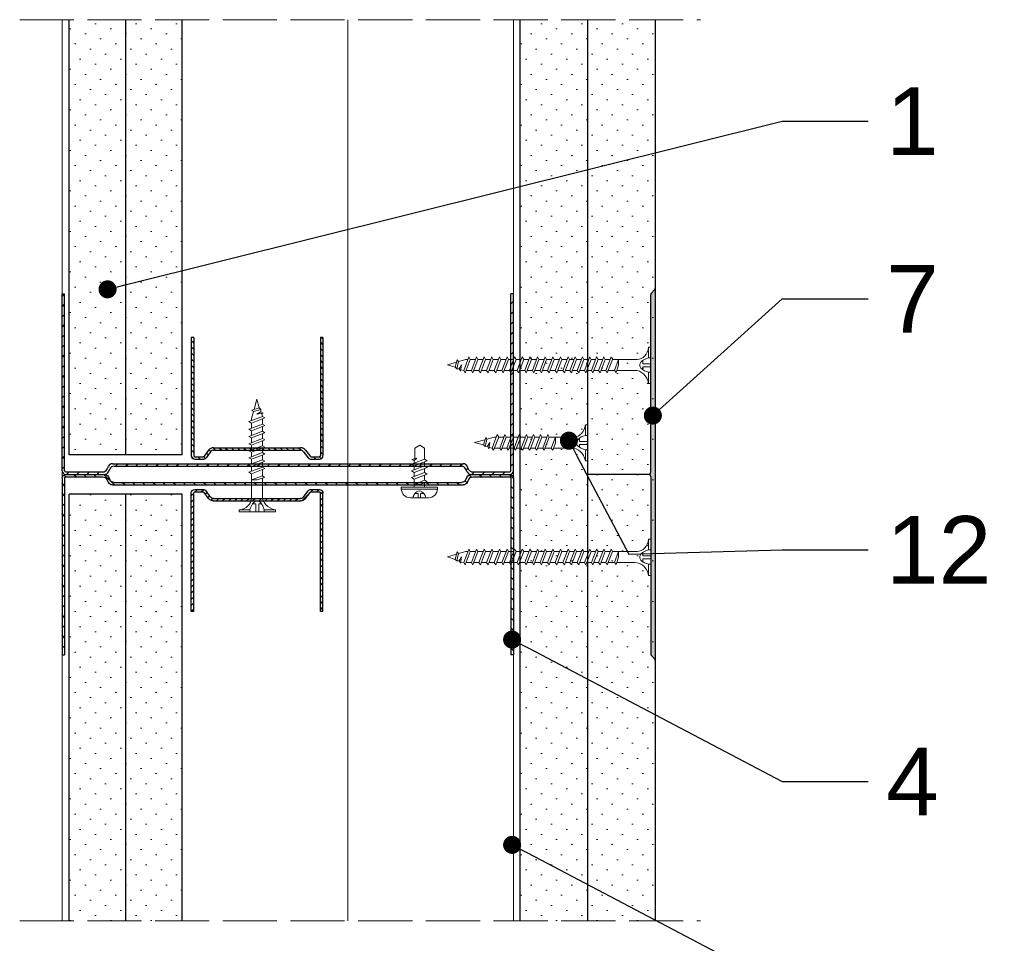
# Model space of a CAD drawing. Header units: millimetres. Extents: x 2089 to 2590, y 148 to 1000.
# Tile 4 of 4: x 2155 to 2373, y 796 to 1000. Entities that reach past the tile are written whole.
import ezdxf
from ezdxf import colors
from ezdxf.entities.mleader import LeaderData, LeaderLine
from ezdxf.math import Vec2, Vec3

# ---------------------------------------------------------------- set-up
doc = ezdxf.new("R2010")
doc.units = ezdxf.units.MM
doc.linetypes.add('ACAD_ISO02W100', pattern=[15, 12, -3])
for name, color, linetype, lineweight in [('_ISOVER WELNA', 7, 'BATTING', 9), ('_RIGIPS AKCESORIA', 7, 'Continuous', 18), ('_RIGIPS G-K', 7, 'Continuous', 25), ('_RIGIPS PROFIL', 7, 'Continuous', 18), ('KRESKOWANIE', 7, 'Continuous', 9), ('PRZERYWANA', 7, 'ACAD_ISO02W100', 9)]:
    doc.layers.add(name, color=color, linetype=linetype, lineweight=lineweight)
doc.styles.get("Standard").update_dxf_attribs({"font": 'arial.ttf'})
doc.linetypes.add('BATTING', pattern='A,0.00254,-2.54,[134,ltypeshp.shx,S=2.54,R=0,X=-2.54,Y=0],-5.08,[134,ltypeshp.shx,S=2.54,R=180,X=2.54,Y=0],-2.54', length=10.16254)
pattern_1 = [(45, (-5e-13, 259.6082), (-1.122532, 3.367596), [0, -3.175])]

# ---------------------------------------------------------------- blocks, each defined once
blk = doc.blocks.new('Pchelka')
at = {"layer": '_RIGIPS AKCESORIA'}
for p, q in [((20.31, 165.49), (20.31, 157.49)), ((20.38, 165.49), (20.72, 165.49)), ((20.72, 165.49), (20.72, 157.49)), ((18.38, 159.49), (18.38, 163.49)), ((18.38, 161.75), (19.34, 161.75)), ((19.34, 161.75), (19.34, 162.47)), ((22.49, 162.62), (20.72, 162.62)), ((22.28, 160.36), (21.35, 162.62)), ((21.35, 162.62), (21.35, 161.32)), ((22.49, 162.62), (22.87, 163.24)), ((23.63, 159.74), (22.49, 162.62)), ((23.08, 162.62), (22.87, 163.24)), ((24.01, 160.36), (23.08, 162.62)), ((23.98, 162.62), (23.08, 162.62)), ((23.98, 162.62), (24.36, 163.24)), ((25.12, 159.74), (23.98, 162.62)), ((24.58, 162.62), (24.36, 163.24)), ((25.5, 160.36), (24.58, 162.62)), ((25.43, 162.62), (24.58, 162.62)), ((25.45, 162.62), (25.83, 163.24)), ((26.59, 159.74), (25.45, 162.62)), ((26.04, 162.62), (25.83, 163.24)), ((26.66, 162.62), (26.04, 162.62)), ((26.97, 160.36), (26.04, 162.62)), ((26.66, 162.62), (26.85, 163.14)), ((27.13, 162.02), (26.66, 162.62)), ((26.85, 163.14), (27.13, 162.02)), ((29.38, 162.52), (27.01, 162.52)), ((30.05, 161.42), (29.38, 162.52)), ((29.38, 160.36), (30.05, 161.42)), ((18.38, 161.22), (19.34, 161.22)), ((19.34, 161.22), (19.34, 160.5)), ((21.68, 160.36), (20.72, 160.36)), ((21.35, 161.32), (21.9, 159.74)), ((21.9, 159.74), (22.28, 160.36)), ((23.39, 160.36), (22.28, 160.36)), ((23.63, 159.74), (24.01, 160.36)), ((24.88, 160.36), (24.01, 160.36)), ((25.12, 159.74), (25.5, 160.36)), ((26.35, 160.36), (25.5, 160.36)), ((26.59, 159.74), (26.97, 160.36)), ((29.38, 160.36), (26.97, 160.36)), ((20.38, 157.49), (20.72, 157.49))]:
    blk.add_line(p, q, dxfattribs=at)
for centre, start, end in [((20.38, 163.49), 90, 180), ((20.38, 159.49), 180, 270)]:
    blk.add_arc(centre, 2, start, end, dxfattribs=at)
for centre, major_axis, start_param, end_param in [((17.98, 160.19), (0, 2.76), -0.596517, -0.166765), ((18.62, 161.26), (0, 1.46), -1.414897, -0.596517), ((18.62, 161.72), (0, 1.46), 3.73811, 4.55649), ((17.98, 162.79), (0, 2.76), 3.308358, 3.73811)]:
    blk.add_ellipse(centre, major_axis=major_axis, ratio=0.880282, start_param=start_param, end_param=end_param, dxfattribs=at)
blk = doc.blocks.new('TN 45')
at = {"layer": '_RIGIPS AKCESORIA'}
for p, q in [((0, -0.84), (0, 7.16)), ((0, 7.16), (0.46, 7.16)), ((0.46, 7.16), (0.46, 4.78)), ((0.46, 4.78), (0, 4.78)), ((3.02, 4.46), (8.47, 4.46)), ((7.12, 4.46), (7.12, 3.18)), ((8.03, 2.01), (7.12, 4.46)), ((8.47, 4.46), (8.79, 5)), ((9.61, 1.51), (8.47, 4.46)), ((8.79, 5), (9.93, 2.01)), ((9, 4.46), (10.1, 4.46)), ((10.1, 4.46), (10.41, 5)), ((11.23, 1.51), (10.1, 4.46)), ((10.41, 5), (11.56, 2.01)), ((10.62, 4.46), (11.67, 4.46)), ((11.67, 4.46), (11.99, 5)), ((12.81, 1.51), (11.67, 4.46)), ((11.99, 5), (13.14, 2.01)), ((12.2, 4.46), (13.21, 4.46)), ((13.21, 4.46), (13.52, 5)), ((14.34, 1.51), (13.21, 4.46)), ((13.52, 5), (14.67, 2.01)), ((13.73, 4.46), (14.8, 4.46)), ((14.8, 4.46), (15.12, 5)), ((15.94, 1.51), (14.8, 4.46)), ((15.12, 5), (16.26, 2.01)), ((15.33, 4.46), (16.42, 4.46)), ((16.42, 4.46), (16.73, 5)), ((17.55, 1.51), (16.42, 4.46)), ((16.73, 5), (17.88, 2.01)), ((16.94, 4.46), (17.99, 4.46)), ((17.99, 4.46), (18.31, 5)), ((19.13, 1.51), (17.99, 4.46)), ((18.31, 5), (19.45, 2.01)), ((18.52, 4.46), (19.68, 4.46)), ((19.68, 4.46), (20, 5)), ((20.82, 1.51), (19.68, 4.46)), ((20, 5), (21.14, 2.01)), ((20.21, 4.46), (21.37, 4.46)), ((21.37, 4.46), (21.69, 5)), ((22.51, 1.51), (21.37, 4.46)), ((21.69, 5), (22.83, 2.01)), ((21.9, 4.46), (23.06, 4.46)), ((23.06, 4.46), (23.38, 5)), ((24.2, 1.51), (23.06, 4.46)), ((23.38, 5), (24.52, 2.01)), ((23.59, 4.46), (24.75, 4.46)), ((24.75, 4.46), (25.07, 5)), ((25.89, 1.51), (24.75, 4.46)), ((25.07, 5), (26.21, 2.01)), ((25.28, 4.46), (26.44, 4.46)), ((26.44, 4.46), (26.76, 5)), ((27.58, 1.51), (26.44, 4.46)), ((26.76, 5), (27.9, 2.01)), ((26.96, 4.46), (28.13, 4.46)), ((28.13, 4.46), (28.45, 5)), ((29.27, 1.51), (28.13, 4.46)), ((28.45, 5), (29.59, 2.01)), ((28.65, 4.46), (29.82, 4.46)), ((29.82, 4.46), (30.14, 5)), ((30.96, 1.51), (29.82, 4.46)), ((30.14, 5), (31.28, 2.01)), ((30.34, 4.46), (31.51, 4.46)), ((31.51, 4.46), (31.83, 5)), ((32.65, 1.51), (31.51, 4.46)), ((31.83, 5), (32.97, 2.01)), ((32.03, 4.46), (33.2, 4.46)), ((33.2, 4.46), (33.52, 5)), ((34.34, 1.51), (33.2, 4.46)), ((33.52, 5), (34.66, 2.01)), ((33.72, 4.46), (34.89, 4.46)), ((34.89, 4.46), (35.21, 5)), ((36.03, 1.51), (34.89, 4.46)), ((35.21, 5), (36.35, 2.01)), ((35.41, 4.46), (36.58, 4.46)), ((36.58, 4.46), (36.9, 5)), ((37.72, 1.51), (36.58, 4.46)), ((36.9, 5), (38.04, 2.01)), ((37.1, 4.46), (38.27, 4.46)), ((38.27, 4.46), (38.59, 5)), ((39.41, 1.51), (38.27, 4.46)), ((38.59, 5), (39.73, 2.01)), ((38.79, 4.46), (39.96, 4.46)), ((39.96, 4.46), (40.28, 5)), ((41.1, 1.51), (39.96, 4.46)), ((40.28, 5), (41.42, 2.01)), ((40.48, 4.46), (40.98, 4.46)), ((40.98, 4.46), (42.56, 3.98)), ((42.56, 3.98), (42.84, 4.37)), ((42.84, 4.37), (43.31, 2.71)), ((0, 3.5), (1.77, 3.5)), ((0, 2.83), (1.77, 2.83)), ((1.77, 3.5), (1.77, 4.2)), ((1.77, 2.83), (1.77, 2.18)), ((7.12, 3.18), (7.65, 1.53)), ((42.13, 1.83), (41.95, 3.28)), ((41.95, 3.28), (42.42, 2.4)), ((42.42, 2.4), (42.13, 1.83)), ((42.98, 2.36), (42.42, 2.4)), ((42.98, 2.36), (42.56, 3.98)), ((43.31, 2.71), (42.98, 2.36)), ((42.99, 3.85), (45, 3.24)), ((45, 3.24), (43.31, 2.71)), ((0.46, 1.64), (0, 1.64)), ((0.46, -0.84), (0.46, 1.64)), ((7.49, 2.01), (3.55, 2.01)), ((7.65, 1.53), (8.03, 2.01)), ((9.41, 2.01), (8.03, 2.01)), ((9.93, 2.01), (9.61, 1.51)), ((11.04, 2.01), (9.93, 2.01)), ((11.56, 2.01), (11.23, 1.51)), ((12.61, 2.01), (11.56, 2.01)), ((13.14, 2.01), (12.81, 1.51)), ((14.15, 2.01), (13.14, 2.01)), ((14.67, 2.01), (14.34, 1.51)), ((15.74, 2.01), (14.67, 2.01)), ((16.26, 2.01), (15.94, 1.51)), ((17.36, 2.01), (16.26, 2.01)), ((17.88, 2.01), (17.55, 1.51)), ((18.93, 2.01), (17.88, 2.01)), ((19.45, 2.01), (19.13, 1.51)), ((19.45, 2.01), (20.62, 2.01)), ((20.62, 2.01), (19.57, 2.01)), ((21.14, 2.01), (20.82, 1.51)), ((21.14, 2.01), (22.31, 2.01)), ((22.31, 2.01), (21.26, 2.01)), ((22.83, 2.01), (22.51, 1.51)), ((22.83, 2.01), (24, 2.01)), ((24, 2.01), (22.95, 2.01)), ((24.52, 2.01), (24.2, 1.51)), ((24.52, 2.01), (25.69, 2.01)), ((25.69, 2.01), (24.64, 2.01)), ((26.21, 2.01), (25.89, 1.51)), ((26.21, 2.01), (27.38, 2.01)), ((27.38, 2.01), (26.33, 2.01)), ((27.9, 2.01), (27.58, 1.51)), ((27.9, 2.01), (29.07, 2.01)), ((29.07, 2.01), (28.02, 2.01)), ((29.59, 2.01), (29.27, 1.51)), ((29.59, 2.01), (30.76, 2.01)), ((30.76, 2.01), (29.71, 2.01)), ((31.28, 2.01), (30.96, 1.51)), ((31.28, 2.01), (32.45, 2.01)), ((32.45, 2.01), (31.4, 2.01)), ((32.97, 2.01), (32.65, 1.51)), ((32.97, 2.01), (34.14, 2.01)), ((34.14, 2.01), (33.09, 2.01)), ((34.66, 2.01), (34.34, 1.51)), ((34.66, 2.01), (35.83, 2.01)), ((35.83, 2.01), (34.78, 2.01)), ((36.35, 2.01), (36.03, 1.51)), ((36.35, 2.01), (37.52, 2.01)), ((37.52, 2.01), (36.47, 2.01)), ((38.04, 2.01), (37.72, 1.51)), ((38.04, 2.01), (39.21, 2.01)), ((39.21, 2.01), (38.16, 2.01)), ((39.73, 2.01), (39.41, 1.51)), ((39.73, 2.01), (40.9, 2.01)), ((41.42, 2.01), (41.1, 1.51)), ((41.42, 2.01), (42.09, 2.12)), ((0, -0.84), (0.46, -0.84))]:
    blk.add_line(p, q, dxfattribs=at)
for centre, major_axis, ratio, start_param, end_param in [((3.09, 7.67), (0.17, 3.2), 0.826134, 1.773653, 3.180586), ((-0.04, 0.9), (0, 3.93), 0.848176, -0.720942, -0.151112), ((0.59, 4.62), (0, 2.81), 0.848176, 3.475072, 3.862535), ((1.66, 3.18), (0, 0.895), 0.848176, -1.552777, -0.720942), ((1.66, 3.18), (0, 0.895), 0.848176, 3.862535, 4.730408), ((3.37, -1.57), (0.28, 3.57), 0.832181, 0.035984, 1.430787), ((-2.73, 15.91), (0, 14.76), 0.848176, 3.399396, 3.475072)]:
    blk.add_ellipse(centre, major_axis=major_axis, ratio=ratio, start_param=start_param, end_param=end_param, dxfattribs=at)
blk = doc.blocks.new('spoina PRO')
at = {"layer": '_RIGIPS G-K'}
h = blk.add_hatch(dxfattribs=at)
h.set_pattern_fill('AR-SAND', color=256, scale=0.02, style=0)
h.paths.add_polyline_path([(2546.06, 1115.24, -0.198912), (2546.41, 1115.38), (2464, 1115.38, -0.198912), (2464.35, 1115.24), (2465.06, 1114.53, 0.198912), (2465.41, 1114.38), (2504.7, 1114.38, -0.414214), (2505.2, 1113.88, -0.414214), (2505.7, 1114.38), (2545, 1114.38, 0.198912), (2545.35, 1114.53)])
for p, q in [((2464, 1115.38), (2546.41, 1115.38)), ((2464.35, 1115.24), (2465.06, 1114.53)), ((2546.06, 1115.24), (2545.35, 1114.53)), ((2504.7, 1114.38), (2465.41, 1114.38)), ((2505.2, 1113.88), (2505.2, 1102.88)), ((2505.7, 1114.38), (2545, 1114.38))]:
    blk.add_line(p, q, dxfattribs=at)
for centre, start, end in [((2464, 1114.88), 45, 90), ((2546.41, 1114.88), 90, 135), ((2465.41, 1114.88), 225, 270), ((2504.7, 1113.88), 0, 90), ((2505.7, 1113.88), 90, 180), ((2545, 1114.88), 270, 315)]:
    blk.add_arc(centre, 0.5, start, end, dxfattribs=at)
blk = doc.blocks.new('TN 25')
at = {"layer": '_RIGIPS AKCESORIA'}
for p, q in [((0, -0.84), (0, 7.16)), ((0, 7.16), (0.46, 7.16)), ((0.46, 7.16), (0.46, 4.78)), ((0.46, 4.78), (0, 4.78)), ((3.02, 4.46), (8.47, 4.46)), ((7.12, 4.46), (7.12, 3.18)), ((8.03, 2.01), (7.12, 4.46)), ((8.47, 4.46), (8.79, 5)), ((9.61, 1.51), (8.47, 4.46)), ((8.79, 5), (9.93, 2.01)), ((9, 4.46), (10.1, 4.46)), ((10.1, 4.46), (10.41, 5)), ((11.23, 1.51), (10.1, 4.46)), ((10.41, 5), (11.56, 2.01)), ((10.62, 4.46), (11.67, 4.46)), ((11.67, 4.46), (11.99, 5)), ((12.81, 1.51), (11.67, 4.46)), ((11.99, 5), (13.14, 2.01)), ((12.2, 4.46), (13.21, 4.46)), ((13.21, 4.46), (13.52, 5)), ((14.34, 1.51), (13.21, 4.46)), ((13.52, 5), (14.67, 2.01)), ((13.73, 4.46), (14.8, 4.46)), ((14.8, 4.46), (15.12, 5)), ((15.94, 1.51), (14.8, 4.46)), ((15.12, 5), (16.26, 2.01)), ((15.33, 4.46), (16.42, 4.46)), ((16.42, 4.46), (16.73, 5)), ((17.55, 1.51), (16.42, 4.46)), ((16.73, 5), (17.88, 2.01)), ((16.94, 4.46), (17.99, 4.46)), ((17.99, 4.46), (18.31, 5)), ((19.13, 1.51), (17.99, 4.46)), ((18.31, 5), (19.45, 2.01)), ((18.52, 4.46), (19.68, 4.46)), ((19.68, 4.46), (20, 5)), ((20.82, 1.51), (19.68, 4.46)), ((20, 5), (21.14, 2.01)), ((20.21, 4.46), (20.7, 4.46)), ((20.7, 4.46), (22.28, 3.98)), ((22.28, 3.98), (22.56, 4.37)), ((22.56, 4.37), (23.03, 2.71)), ((0, 3.5), (1.77, 3.5)), ((0, 2.83), (1.77, 2.83)), ((1.77, 3.5), (1.77, 4.2)), ((1.77, 2.83), (1.77, 2.18)), ((7.12, 3.18), (7.65, 1.53)), ((21.85, 1.83), (21.67, 3.28)), ((21.67, 3.28), (22.14, 2.4)), ((22.14, 2.4), (21.85, 1.83)), ((22.7, 2.36), (22.14, 2.4)), ((22.7, 2.36), (22.28, 3.98)), ((23.03, 2.71), (22.7, 2.36)), ((22.71, 3.85), (25, 3.24)), ((25, 3.24), (23.03, 2.71)), ((0.46, 1.64), (0, 1.64)), ((0.46, -0.84), (0.46, 1.64)), ((7.49, 2.01), (3.55, 2.01)), ((7.65, 1.53), (8.03, 2.01)), ((9.41, 2.01), (8.03, 2.01)), ((9.93, 2.01), (9.61, 1.51)), ((11.04, 2.01), (9.93, 2.01)), ((11.56, 2.01), (11.23, 1.51)), ((12.61, 2.01), (11.56, 2.01)), ((13.14, 2.01), (12.81, 1.51)), ((14.15, 2.01), (13.14, 2.01)), ((14.67, 2.01), (14.34, 1.51)), ((15.74, 2.01), (14.67, 2.01)), ((16.26, 2.01), (15.94, 1.51)), ((17.36, 2.01), (16.26, 2.01)), ((17.88, 2.01), (17.55, 1.51)), ((18.93, 2.01), (17.88, 2.01)), ((19.45, 2.01), (19.13, 1.51)), ((19.45, 2.01), (20.62, 2.01)), ((21.14, 2.01), (20.82, 1.51)), ((21.14, 2.01), (21.81, 2.12)), ((0, -0.84), (0.46, -0.84))]:
    blk.add_line(p, q, dxfattribs=at)
for centre, major_axis, ratio, start_param, end_param in [((3.09, 7.67), (0.17, 3.2), 0.826134, 1.773653, 3.180586), ((-0.04, 0.9), (0, 3.93), 0.848176, -0.720942, -0.151112), ((0.59, 4.62), (0, 2.81), 0.848176, 3.475072, 3.862535), ((1.66, 3.18), (0, 0.895), 0.848176, -1.552777, -0.720942), ((1.66, 3.18), (0, 0.895), 0.848176, 3.862535, 4.730408), ((3.37, -1.57), (0.28, 3.57), 0.832181, 0.035984, 1.430787), ((-2.73, 15.91), (0, 14.76), 0.848176, 3.399396, 3.475072)]:
    blk.add_ellipse(centre, major_axis=major_axis, ratio=ratio, start_param=start_param, end_param=end_param, dxfattribs=at)
blk = doc.blocks.new('UW 100 ULTRASTIL')
h = blk.add_hatch()
h.set_pattern_fill('ANSI31', color=256, scale=0.5, style=0)
h.paths.add_polyline_path([(166.82, 2.35), (89.14, 2.35, 0.286951), (88.24, 1.79), (87.91, 1.11, -0.286951), (87.01, 0.55), (78.78, 0.55, -0.414214), (78.53, 0.8), (78.53, 40), (77.98, 40), (77.98, 0.8, 0.414214), (78.78, 0), (87.35, 0, 0.286951), (88.25, 0.56), (88.58, 1.24, -0.286951), (89.48, 1.8), (166.48, 1.8, -0.286951), (167.38, 1.24), (167.71, 0.56, 0.286951), (168.61, 0), (177.18, 0, 0.414214), (177.98, 0.8), (177.98, 40), (177.43, 40), (177.43, 0.8, -0.414214), (177.18, 0.55), (168.95, 0.55, -0.286951), (168.05, 1.11), (167.72, 1.79, 0.286951)])
for p, q in [((77.98, 0.8), (77.98, 40)), ((77.98, 40), (78.53, 40)), ((78.53, 0.8), (78.53, 40)), ((177.43, 0.8), (177.43, 40)), ((177.98, 40), (177.43, 40)), ((177.98, 0.8), (177.98, 40)), ((89.14, 2.35), (166.82, 2.35)), ((78.78, 0.55), (87.01, 0.55)), ((78.78, 0), (87.35, 0)), ((87.91, 1.11), (88.24, 1.79)), ((88.25, 0.56), (88.58, 1.24)), ((89.48, 1.8), (166.48, 1.8)), ((167.71, 0.56), (167.38, 1.24)), ((168.05, 1.11), (167.72, 1.79)), ((168.61, 0), (177.18, 0)), ((168.95, 0.55), (177.18, 0.55))]:
    blk.add_line(p, q)
for centre, radius, start, end in [((89.14, 1.35), 1, 90, 154.0435), ((166.82, 1.35), 1, 25.9565, 90), ((78.78, 0.8), 0.8, 180, 270), ((78.78, 0.8), 0.25, 180, 270), ((87.01, 1.55), 1, 270, 334.0435), ((87.35, 1), 1, 270, 334.0435), ((89.48, 0.8), 1, 90, 154.0435), ((166.48, 0.8), 1, 25.9565, 90), ((168.61, 1), 1, 205.9565, 270), ((168.95, 1.55), 1, 205.9565, 270), ((177.18, 0.8), 0.8, 270, 0), ((177.18, 0.8), 0.25, 270, 0)]:
    blk.add_arc(centre, radius, start, end)
blk = doc.blocks.new('UD 30 ULTRASTIL')
h = blk.add_hatch()
h.set_pattern_fill('ANSI31', color=256, scale=0.3, style=0)
h.paths.add_polyline_path([(684.71, 712.9), (658.51, 712.9, 0.414214), (657.71, 712.1), (657.71, 710.25, 0.236068), (658.03, 709.61), (659.39, 708.59, -0.236068), (659.71, 707.95), (659.71, 688.65, -0.236068), (659.39, 688.01), (658.03, 686.99, 0.236068), (657.71, 686.35), (657.71, 684.5, 0.414214), (658.51, 683.7), (684.71, 683.7), (684.71, 684.25), (658.51, 684.25, -0.414214), (658.26, 684.5), (658.26, 686.35, -0.236068), (658.36, 686.55), (659.72, 687.57, 0.236068), (660.26, 688.65), (660.26, 707.95, 0.236068), (659.72, 709.03), (658.36, 710.05, -0.236068), (658.26, 710.25), (658.26, 712.1, -0.414214), (658.51, 712.35), (684.71, 712.35)])
for p, q in [((657.71, 712.1), (657.71, 710.25)), ((658.26, 712.1), (658.26, 710.25)), ((684.71, 712.9), (658.51, 712.9)), ((684.71, 712.35), (658.51, 712.35)), ((684.71, 712.35), (684.71, 712.9)), ((659.39, 708.59), (658.03, 709.61)), ((659.72, 709.03), (658.36, 710.05)), ((659.71, 707.95), (659.71, 688.65)), ((660.26, 707.95), (660.26, 688.65)), ((659.39, 688.01), (658.03, 686.99)), ((659.72, 687.57), (658.36, 686.55)), ((657.71, 686.35), (657.71, 684.5)), ((658.26, 686.35), (658.26, 684.5)), ((684.71, 684.25), (658.51, 684.25)), ((684.71, 683.7), (658.51, 683.7)), ((684.71, 683.7), (684.71, 684.25))]:
    blk.add_line(p, q)
for centre, radius, start, end in [((658.51, 712.1), 0.8, 90, 180), ((658.51, 712.1), 0.25, 90, 180), ((658.51, 710.25), 0.8, 180, 233.1301), ((658.51, 710.25), 0.25, 180, 233.1301), ((658.91, 707.95), 1.35, 0, 53.1301), ((658.91, 707.95), 0.8, 0, 53.1301), ((658.91, 688.65), 0.8, 306.8699, 0), ((658.91, 688.65), 1.35, 306.8699, 0), ((658.51, 686.35), 0.8, 126.8699, 180), ((658.51, 686.35), 0.25, 126.8699, 180), ((658.51, 684.5), 0.8, 180, 270), ((658.51, 684.5), 0.25, 180, 270)]:
    blk.add_arc(centre, radius, start, end)
blk = doc.blocks.new('_Dot')
at = {"color": 0, "linetype": 'ByBlock', "lineweight": -2}
blk.add_line((-0.5, 0), (-1, 0), dxfattribs=at)
at = {"color": 0, "linetype": 'ByBlock', "const_width": 0.5}
blk.add_lwpolyline([(-0.25, 0, 1), (0.25, 0, 1)], format="xyb", close=True, dxfattribs=at)

msp = doc.modelspace()

# ---------------------------------------------------------------- hatches: boundary and pattern name
at = {"layer": 'KRESKOWANIE'}
h = msp.add_hatch(dxfattribs=at)
h.set_pattern_fill('DOTS', color=256, scale=2, angle=45, style=0)
h.set_pattern_definition(pattern_1)
h.paths.add_polyline_path([(2178.8, 1000.25), (2166.3, 1000.25), (2166.3, 903.87), (2178.8, 903.87)])
h = msp.add_hatch(dxfattribs=at)
h.set_pattern_fill('DOTS', color=256, scale=2, angle=45, style=0)
h.set_pattern_definition(pattern_1)
h.paths.add_polyline_path([(2191.3, 1000.25), (2178.8, 1000.25), (2178.8, 903.87), (2191.3, 903.87)])
h = msp.add_hatch(dxfattribs=at)
h.set_pattern_fill('DOTS', color=256, scale=2, angle=45, style=0)
h.set_pattern_definition(pattern_1)
h.paths.add_polyline_path([(2266.1, 800.64), (2281.1, 800.64), (2281.1, 1000.25), (2266.1, 1000.25)])
h = msp.add_hatch(dxfattribs=at)
h.set_pattern_fill('DOTS', color=256, scale=2, angle=45, style=0)
h.set_pattern_definition(pattern_1)
h.paths.add_polyline_path([(2281.1, 800.64), (2296.1, 800.64), (2296.1, 1000.25), (2281.1, 1000.25)])
h = msp.add_hatch(dxfattribs=at)
h.set_pattern_fill('DOTS', color=256, scale=2, angle=45, style=0)
h.set_pattern_definition(pattern_1)
h.paths.add_polyline_path([(2166.3, 800.64), (2178.8, 800.64), (2178.8, 895.17), (2166.3, 895.17)])
h = msp.add_hatch(dxfattribs=at)
h.set_pattern_fill('DOTS', color=256, scale=2, angle=45, style=0)
h.set_pattern_definition(pattern_1)
h.paths.add_polyline_path([(2178.8, 800.64), (2191.3, 800.64), (2191.3, 895.17), (2178.8, 895.17)])

# ---------------------------------------------------------------- linework, layer by layer
at = {"layer": '_ISOVER WELNA', "ltscale": 3.6}
msp.add_line((2228, 1000.25), (2228, 800.64), dxfattribs=at)
at = {"layer": '_RIGIPS G-K'}
for p, q in [((2166.3, 903.87), (2166.3, 1000.25)), ((2178.8, 903.87), (2178.8, 1000.25)), ((2191.3, 903.87), (2191.3, 1000.25)), ((2266.1, 1000.25), (2266.1, 800.64)), ((2281.1, 1000.25), (2281.1, 800.64)), ((2296.1, 1000.25), (2296.1, 800.64)), ((2191.3, 903.87), (2166.3, 903.87)), ((2283.6, 899.52), (2281.1, 899.52)), ((2166.3, 800.64), (2166.3, 895.17)), ((2191.3, 895.17), (2166.3, 895.17)), ((2178.8, 800.64), (2178.8, 895.17)), ((2191.3, 800.64), (2191.3, 895.17))]:
    msp.add_line(p, q, dxfattribs=at)
at = {"layer": '_RIGIPS PROFIL', "lineweight": 9}
for p, q in [((2164.7, 1000.25), (2164.7, 800.64)), ((2264.7, 1000.25), (2264.7, 800.64))]:
    msp.add_line(p, q, dxfattribs=at)
at = {"layer": 'PRZERYWANA'}
for p, q in [((2155.3, 1000.25), (2306.1, 1000.25)), ((2155.3, 800.64), (2306.1, 800.64))]:
    msp.add_line(p, q, dxfattribs=at)

# ---------------------------------------------------------------- block references
msp.add_blockref('UW 100 ULTRASTIL', (2086.72, 899.52))
at = {"rotation": 90}
for name, p in [('UD 30 ULTRASTIL', (2906.2, 245.16)), ('TN 25', (2211.1, 891.2)), ('Pchelka', (2405.34, 875.95))]:
    msp.add_blockref(name, p, dxfattribs=at)
at = {"xscale": -1}
for p in [(2295.1, 920.53), (2295.1, 877.99)]:
    msp.add_blockref('TN 45', p, dxfattribs=at)
for name, p, rotation in [('UW 100 ULTRASTIL', (2086.72, 899.52), 180), ('UD 30 ULTRASTIL', (2906.2, 1553.89), 90)]:
    msp.add_blockref(name, p, dxfattribs=dict(at, rotation=rotation))
at = {"layer": '_RIGIPS AKCESORIA', "xscale": -1}
msp.add_blockref('TN 25', (2281.1, 903.34), dxfattribs=at)
at = {"layer": '_RIGIPS G-K', "rotation": 270}
msp.add_blockref('spoina PRO', (1180.72, 3404.73), dxfattribs=at)

# ---------------------------------------------------------------- leaders
at = {"layer": 'KRESKOWANIE'}
ml = msp.add_multileader_mtext('Standard', dxfattribs=at)
ml.set_content('1 ', color=256)
ml.set_leader_properties()
ml.set_arrow_properties(name='DOT')
ml.build(insert=Vec2(0, 0))
ml.multileader.update_dxf_attribs({"dogleg_length": 19})
ctx = ml.context
ctx.base_point, ctx.char_height, ctx.landing_gap_size, ctx.plane_origin = Vec3(2343.26, 977.76), 15, 4, Vec3(2287.96, 945.14)
notes = []
notes.append((ctx, [(0, (1, 1, 0), (2324.26, 977.76), (1, 0), 19, [(0, [(2174.77, 940.51)], 0, [])])]))
ctx.mtext.insert, ctx.mtext.flow_direction = Vec3(2347.26, 985.26), 5
ml = msp.add_multileader_mtext('Standard', dxfattribs=at)
ml.set_content('7', color=256)
ml.set_leader_properties()
ml.set_arrow_properties(name='DOT')
ml.build(insert=Vec2(0, 0))
ml.multileader.update_dxf_attribs({"dogleg_length": 19})
ctx = ml.context
ctx.base_point, ctx.char_height, ctx.landing_gap_size, ctx.plane_origin = Vec3(2343.26, 938.4), 15, 4, Vec3(2295.58, 912.56)
notes.append((ctx, [(0, (1, 1, 0), (2324.26, 938.4), (1, 0), 19, [(0, [(2295.58, 912.56)], 0, [])])]))
ctx.mtext.insert, ctx.mtext.flow_direction = Vec3(2347.26, 945.9), 5
ml = msp.add_multileader_mtext('Standard', dxfattribs=at)
ml.set_content('12', color=256)
ml.set_leader_properties()
ml.set_arrow_properties(name='DOT')
ml.build(insert=Vec2(0, 0))
ml.multileader.update_dxf_attribs({"dogleg_length": 19})
ctx = ml.context
ctx.base_point, ctx.char_height, ctx.landing_gap_size, ctx.plane_origin = Vec3(2343.26, 882.79), 15, 4, Vec3(2276.97, 906.99)
notes.append((ctx, [(0, (1, 1, 0), (2324.26, 882.79), (1, 0), 19, [(1, [(2276.97, 906.99), (2290.24, 881.88)], 0, [])])]))
ctx.mtext.insert, ctx.mtext.flow_direction = Vec3(2347.26, 890.29), 5
ml = msp.add_multileader_mtext('Standard', dxfattribs=at)
ml.set_content('4', color=256)
ml.set_leader_properties()
ml.set_arrow_properties(name='DOT')
ml.build(insert=Vec2(0, 0))
ml.multileader.update_dxf_attribs({"dogleg_length": 19})
ctx = ml.context
ctx.base_point, ctx.char_height, ctx.landing_gap_size, ctx.plane_origin = Vec3(2343.26, 831.49), 15, 4, Vec3(2264.4, 862.92)
notes.append((ctx, [(0, (1, 1, 0), (2324.26, 831.49), (1, 0), 19, [(0, [(2264.4, 862.92)], 0, [])])]))
ctx.mtext.insert, ctx.mtext.flow_direction = Vec3(2347.26, 838.99), 5
ml = msp.add_multileader_mtext('Standard', dxfattribs=at)
ml.set_content('5', color=256)
ml.set_leader_properties()
ml.set_arrow_properties(name='DOT')
ml.build(insert=Vec2(0, 0))
ml.multileader.update_dxf_attribs({"dogleg_length": 19})
ctx = ml.context
ctx.base_point, ctx.char_height, ctx.landing_gap_size, ctx.plane_origin = Vec3(2343.26, 786.02), 15, 4, Vec3(2264.4, 817.45)
notes.append((ctx, [(0, (1, 1, 0), (2324.26, 786.02), (1, 0), 19, [(0, [(2264.4, 817.45)], 0, [])])]))
ctx.mtext.insert, ctx.mtext.flow_direction = Vec3(2347.26, 793.65), 5
for ctx, leaders in notes:
    for number, flags, end, landing, length, lines in leaders:
        leader = LeaderData()
        leader.index, (leader.has_last_leader_line, leader.has_dogleg_vector, leader.attachment_direction) = number, flags
        leader.last_leader_point, leader.dogleg_vector, leader.dogleg_length = Vec3(end), Vec3(landing), length
        for number, points, colour, breaks in lines:
            line = LeaderLine()
            line.index, line.vertices, line.color, line.breaks = number, Vec3.list(points), colors.encode_raw_color(colour), breaks
            leader.lines.append(line)
        ctx.leaders.append(leader)

doc.saveas('drawing.dxf')
